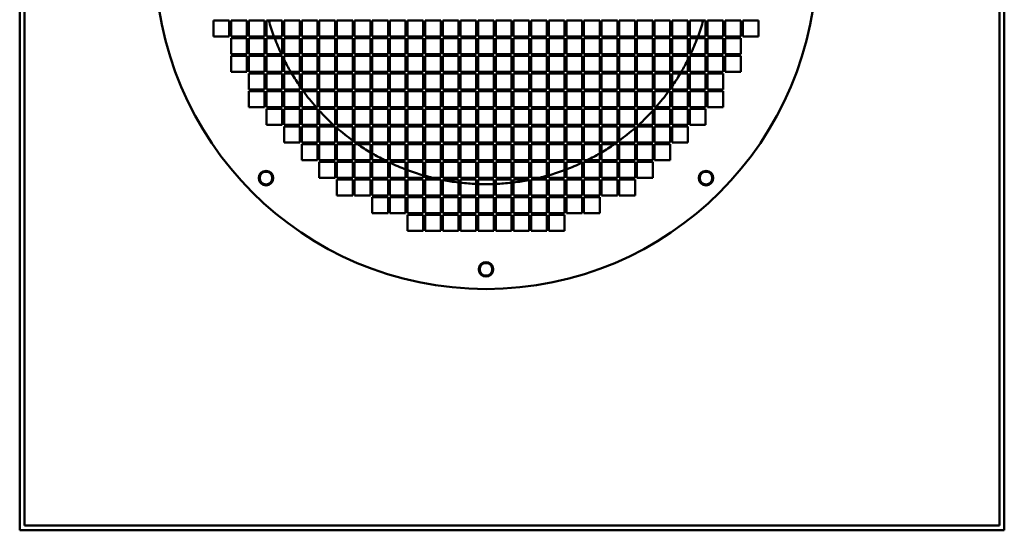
# Model space of a CAD drawing. Header units: millimetres. Extents: x 318 to 943, y 126 to 766.
# Tile 1 of 3: x 318 to 943, y 126 to 449. Entities that reach past the tile are written whole.
import ezdxf

# ---------------------------------------------------------------- set-up
doc = ezdxf.new("R2010")
doc.units = ezdxf.units.MM
doc.header["$LTSCALE"] = 3
doc.layers.add('Widoczne (ISO)', color=7, linetype='Continuous', lineweight=50)

msp = doc.modelspace()

# ---------------------------------------------------------------- linework, layer by layer
at = {"layer": 'Widoczne (ISO)'}
for p, q in [((317.5, 765.5), (317.5, 125.5)), ((320.5, 762.5), (320.5, 128.5)), ((939.5, 128.5), (939.5, 762.5)), ((942.5, 125.5), (942.5, 765.5)), ((440.5, 438.7), (440.5, 448.7)), ((440.5, 448.7), (450.5, 448.7)), ((450.5, 448.7), (450.5, 438.7)), ((451.7, 438.7), (451.7, 448.7)), ((451.7, 448.7), (461.7, 448.7)), ((461.7, 448.7), (461.7, 438.7)), ((462.9, 438.7), (462.9, 448.7)), ((462.9, 448.7), (472.9, 448.7)), ((472.9, 448.7), (472.9, 438.7)), ((474.1, 438.7), (474.1, 448.7)), ((474.1, 448.7), (484.1, 448.7)), ((484.1, 448.7), (484.1, 438.7)), ((485.3, 438.7), (485.3, 448.7)), ((485.3, 448.7), (495.3, 448.7)), ((495.3, 448.7), (495.3, 438.7)), ((496.5, 438.7), (496.5, 448.7)), ((496.5, 448.7), (506.5, 448.7)), ((506.5, 448.7), (506.5, 438.7)), ((507.7, 438.7), (507.7, 448.7)), ((507.7, 448.7), (517.7, 448.7)), ((517.7, 448.7), (517.7, 438.7)), ((518.9, 438.7), (518.9, 448.7)), ((518.9, 448.7), (528.9, 448.7)), ((528.9, 448.7), (528.9, 438.7)), ((530.1, 438.7), (530.1, 448.7)), ((530.1, 448.7), (540.1, 448.7)), ((540.1, 448.7), (540.1, 438.7)), ((541.3, 438.7), (541.3, 448.7)), ((541.3, 448.7), (551.3, 448.7)), ((551.3, 448.7), (551.3, 438.7)), ((552.5, 438.7), (552.5, 448.7)), ((552.5, 448.7), (562.5, 448.7)), ((562.5, 448.7), (562.5, 438.7)), ((563.7, 438.7), (563.7, 448.7)), ((563.7, 448.7), (573.7, 448.7)), ((573.7, 448.7), (573.7, 438.7)), ((574.9, 438.7), (574.9, 448.7)), ((574.9, 448.7), (584.9, 448.7)), ((584.9, 448.7), (584.9, 438.7)), ((586.1, 438.7), (586.1, 448.7)), ((586.1, 448.7), (596.1, 448.7)), ((596.1, 448.7), (596.1, 438.7)), ((597.3, 438.7), (597.3, 448.7)), ((597.3, 448.7), (607.3, 448.7)), ((607.3, 448.7), (607.3, 438.7)), ((608.5, 438.7), (608.5, 448.7)), ((608.5, 448.7), (618.5, 448.7)), ((618.5, 448.7), (618.5, 438.7)), ((619.7, 438.7), (619.7, 448.7)), ((619.7, 448.7), (629.7, 448.7)), ((629.7, 448.7), (629.7, 438.7)), ((630.9, 438.7), (630.9, 448.7)), ((630.9, 448.7), (640.9, 448.7)), ((640.9, 448.7), (640.9, 438.7)), ((642.1, 438.7), (642.1, 448.7)), ((642.1, 448.7), (652.1, 448.7)), ((652.1, 448.7), (652.1, 438.7)), ((653.3, 438.7), (653.3, 448.7)), ((653.3, 448.7), (663.3, 448.7)), ((663.3, 448.7), (663.3, 438.7)), ((664.5, 438.7), (664.5, 448.7)), ((664.5, 448.7), (674.5, 448.7)), ((674.5, 448.7), (674.5, 438.7)), ((675.7, 438.7), (675.7, 448.7)), ((675.7, 448.7), (685.7, 448.7)), ((685.7, 448.7), (685.7, 438.7)), ((686.9, 438.7), (686.9, 448.7)), ((686.9, 448.7), (696.9, 448.7)), ((696.9, 448.7), (696.9, 438.7)), ((698.1, 438.7), (698.1, 448.7)), ((698.1, 448.7), (708.1, 448.7)), ((708.1, 448.7), (708.1, 438.7)), ((709.3, 438.7), (709.3, 448.7)), ((709.3, 448.7), (719.3, 448.7)), ((719.3, 448.7), (719.3, 438.7)), ((720.5, 438.7), (720.5, 448.7)), ((720.5, 448.7), (730.5, 448.7)), ((730.5, 448.7), (730.5, 438.7)), ((731.7, 438.7), (731.7, 448.7)), ((731.7, 448.7), (741.7, 448.7)), ((741.7, 448.7), (741.7, 438.7)), ((742.9, 438.7), (742.9, 448.7)), ((742.9, 448.7), (752.9, 448.7)), ((752.9, 448.7), (752.9, 438.7)), ((754.1, 438.7), (754.1, 448.7)), ((754.1, 448.7), (764.1, 448.7)), ((764.1, 448.7), (764.1, 438.7)), ((765.3, 438.7), (765.3, 448.7)), ((765.3, 448.7), (775.3, 448.7)), ((775.3, 448.7), (775.3, 438.7)), ((776.5, 438.7), (776.5, 448.7)), ((776.5, 448.7), (786.5, 448.7)), ((786.5, 448.7), (786.5, 438.7)), ((450.5, 438.7), (440.5, 438.7)), ((461.7, 438.7), (451.7, 438.7)), ((451.7, 427.5), (451.7, 437.5)), ((451.7, 437.5), (461.7, 437.5)), ((461.7, 437.5), (461.7, 427.5)), ((472.9, 438.7), (462.9, 438.7)), ((462.9, 427.5), (462.9, 437.5)), ((462.9, 437.5), (472.9, 437.5)), ((472.9, 437.5), (472.9, 427.5)), ((484.1, 438.7), (474.1, 438.7)), ((474.1, 427.5), (474.1, 437.5)), ((474.1, 437.5), (484.1, 437.5)), ((484.1, 437.5), (484.1, 427.5)), ((495.3, 438.7), (485.3, 438.7)), ((485.3, 427.5), (485.3, 437.5)), ((485.3, 437.5), (495.3, 437.5)), ((495.3, 437.5), (495.3, 427.5)), ((506.5, 438.7), (496.5, 438.7)), ((496.5, 427.5), (496.5, 437.5)), ((496.5, 437.5), (506.5, 437.5)), ((506.5, 437.5), (506.5, 427.5)), ((517.7, 438.7), (507.7, 438.7)), ((507.7, 427.5), (507.7, 437.5)), ((507.7, 437.5), (517.7, 437.5)), ((517.7, 437.5), (517.7, 427.5)), ((528.9, 438.7), (518.9, 438.7)), ((518.9, 427.5), (518.9, 437.5)), ((518.9, 437.5), (528.9, 437.5)), ((528.9, 437.5), (528.9, 427.5)), ((540.1, 438.7), (530.1, 438.7)), ((530.1, 427.5), (530.1, 437.5)), ((530.1, 437.5), (540.1, 437.5)), ((540.1, 437.5), (540.1, 427.5)), ((551.3, 438.7), (541.3, 438.7)), ((541.3, 427.5), (541.3, 437.5)), ((541.3, 437.5), (551.3, 437.5)), ((551.3, 437.5), (551.3, 427.5)), ((562.5, 438.7), (552.5, 438.7)), ((552.5, 427.5), (552.5, 437.5)), ((552.5, 437.5), (562.5, 437.5)), ((562.5, 437.5), (562.5, 427.5)), ((573.7, 438.7), (563.7, 438.7)), ((563.7, 427.5), (563.7, 437.5)), ((563.7, 437.5), (573.7, 437.5)), ((573.7, 437.5), (573.7, 427.5)), ((584.9, 438.7), (574.9, 438.7)), ((574.9, 427.5), (574.9, 437.5)), ((574.9, 437.5), (584.9, 437.5)), ((584.9, 437.5), (584.9, 427.5)), ((596.1, 438.7), (586.1, 438.7)), ((586.1, 427.5), (586.1, 437.5)), ((586.1, 437.5), (596.1, 437.5)), ((596.1, 437.5), (596.1, 427.5)), ((607.3, 438.7), (597.3, 438.7)), ((597.3, 427.5), (597.3, 437.5)), ((597.3, 437.5), (607.3, 437.5)), ((607.3, 437.5), (607.3, 427.5)), ((618.5, 438.7), (608.5, 438.7)), ((608.5, 427.5), (608.5, 437.5)), ((608.5, 437.5), (618.5, 437.5)), ((618.5, 437.5), (618.5, 427.5)), ((629.7, 438.7), (619.7, 438.7)), ((619.7, 427.5), (619.7, 437.5)), ((619.7, 437.5), (629.7, 437.5)), ((629.7, 437.5), (629.7, 427.5)), ((640.9, 438.7), (630.9, 438.7)), ((630.9, 427.5), (630.9, 437.5)), ((630.9, 437.5), (640.9, 437.5)), ((640.9, 437.5), (640.9, 427.5)), ((652.1, 438.7), (642.1, 438.7)), ((642.1, 427.5), (642.1, 437.5)), ((642.1, 437.5), (652.1, 437.5)), ((652.1, 437.5), (652.1, 427.5)), ((663.3, 438.7), (653.3, 438.7)), ((653.3, 427.5), (653.3, 437.5)), ((653.3, 437.5), (663.3, 437.5)), ((663.3, 437.5), (663.3, 427.5)), ((674.5, 438.7), (664.5, 438.7)), ((664.5, 427.5), (664.5, 437.5)), ((664.5, 437.5), (674.5, 437.5)), ((674.5, 437.5), (674.5, 427.5)), ((685.7, 438.7), (675.7, 438.7)), ((675.7, 427.5), (675.7, 437.5)), ((675.7, 437.5), (685.7, 437.5)), ((685.7, 437.5), (685.7, 427.5)), ((696.9, 438.7), (686.9, 438.7)), ((686.9, 427.5), (686.9, 437.5)), ((686.9, 437.5), (696.9, 437.5)), ((696.9, 437.5), (696.9, 427.5)), ((708.1, 438.7), (698.1, 438.7)), ((698.1, 427.5), (698.1, 437.5)), ((698.1, 437.5), (708.1, 437.5)), ((708.1, 437.5), (708.1, 427.5)), ((719.3, 438.7), (709.3, 438.7)), ((709.3, 427.5), (709.3, 437.5)), ((709.3, 437.5), (719.3, 437.5)), ((719.3, 437.5), (719.3, 427.5)), ((730.5, 438.7), (720.5, 438.7)), ((720.5, 427.5), (720.5, 437.5)), ((720.5, 437.5), (730.5, 437.5)), ((730.5, 437.5), (730.5, 427.5)), ((741.7, 438.7), (731.7, 438.7)), ((731.7, 427.5), (731.7, 437.5)), ((731.7, 437.5), (741.7, 437.5)), ((741.7, 437.5), (741.7, 427.5)), ((752.9, 438.7), (742.9, 438.7)), ((742.9, 427.5), (742.9, 437.5)), ((742.9, 437.5), (752.9, 437.5)), ((752.9, 437.5), (752.9, 427.5)), ((764.1, 438.7), (754.1, 438.7)), ((754.1, 427.5), (754.1, 437.5)), ((754.1, 437.5), (764.1, 437.5)), ((764.1, 437.5), (764.1, 427.5)), ((775.3, 438.7), (765.3, 438.7)), ((765.3, 427.5), (765.3, 437.5)), ((765.3, 437.5), (775.3, 437.5)), ((775.3, 437.5), (775.3, 427.5)), ((786.5, 438.7), (776.5, 438.7)), ((461.7, 427.5), (451.7, 427.5)), ((451.7, 416.3), (451.7, 426.3)), ((451.7, 426.3), (461.7, 426.3)), ((461.7, 426.3), (461.7, 416.3)), ((472.9, 427.5), (462.9, 427.5)), ((462.9, 416.3), (462.9, 426.3)), ((462.9, 426.3), (472.9, 426.3)), ((472.9, 426.3), (472.9, 416.3)), ((484.1, 427.5), (474.1, 427.5)), ((474.1, 416.3), (474.1, 426.3)), ((474.1, 426.3), (484.1, 426.3)), ((484.1, 426.3), (484.1, 416.3)), ((495.3, 427.5), (485.3, 427.5)), ((485.3, 416.3), (485.3, 426.3)), ((485.3, 426.3), (495.3, 426.3)), ((495.3, 426.3), (495.3, 416.3)), ((506.5, 427.5), (496.5, 427.5)), ((496.5, 416.3), (496.5, 426.3)), ((496.5, 426.3), (506.5, 426.3)), ((506.5, 426.3), (506.5, 416.3)), ((517.7, 427.5), (507.7, 427.5)), ((507.7, 416.3), (507.7, 426.3)), ((507.7, 426.3), (517.7, 426.3)), ((517.7, 426.3), (517.7, 416.3)), ((528.9, 427.5), (518.9, 427.5)), ((518.9, 416.3), (518.9, 426.3)), ((518.9, 426.3), (528.9, 426.3)), ((528.9, 426.3), (528.9, 416.3)), ((540.1, 427.5), (530.1, 427.5)), ((530.1, 416.3), (530.1, 426.3)), ((530.1, 426.3), (540.1, 426.3)), ((540.1, 426.3), (540.1, 416.3)), ((551.3, 427.5), (541.3, 427.5)), ((541.3, 416.3), (541.3, 426.3)), ((541.3, 426.3), (551.3, 426.3)), ((551.3, 426.3), (551.3, 416.3)), ((562.5, 427.5), (552.5, 427.5)), ((552.5, 416.3), (552.5, 426.3)), ((552.5, 426.3), (562.5, 426.3)), ((562.5, 426.3), (562.5, 416.3)), ((573.7, 427.5), (563.7, 427.5)), ((563.7, 416.3), (563.7, 426.3)), ((563.7, 426.3), (573.7, 426.3)), ((573.7, 426.3), (573.7, 416.3)), ((584.9, 427.5), (574.9, 427.5)), ((574.9, 416.3), (574.9, 426.3)), ((574.9, 426.3), (584.9, 426.3)), ((584.9, 426.3), (584.9, 416.3)), ((596.1, 427.5), (586.1, 427.5)), ((586.1, 416.3), (586.1, 426.3)), ((586.1, 426.3), (596.1, 426.3)), ((596.1, 426.3), (596.1, 416.3)), ((607.3, 427.5), (597.3, 427.5)), ((597.3, 416.3), (597.3, 426.3)), ((597.3, 426.3), (607.3, 426.3)), ((607.3, 426.3), (607.3, 416.3)), ((618.5, 427.5), (608.5, 427.5)), ((608.5, 416.3), (608.5, 426.3)), ((608.5, 426.3), (618.5, 426.3)), ((618.5, 426.3), (618.5, 416.3)), ((629.7, 427.5), (619.7, 427.5)), ((619.7, 416.3), (619.7, 426.3)), ((619.7, 426.3), (629.7, 426.3)), ((629.7, 426.3), (629.7, 416.3)), ((640.9, 427.5), (630.9, 427.5)), ((630.9, 416.3), (630.9, 426.3)), ((630.9, 426.3), (640.9, 426.3)), ((640.9, 426.3), (640.9, 416.3)), ((652.1, 427.5), (642.1, 427.5)), ((642.1, 416.3), (642.1, 426.3)), ((642.1, 426.3), (652.1, 426.3)), ((652.1, 426.3), (652.1, 416.3)), ((663.3, 427.5), (653.3, 427.5)), ((653.3, 416.3), (653.3, 426.3)), ((653.3, 426.3), (663.3, 426.3)), ((663.3, 426.3), (663.3, 416.3)), ((674.5, 427.5), (664.5, 427.5)), ((664.5, 416.3), (664.5, 426.3)), ((664.5, 426.3), (674.5, 426.3)), ((674.5, 426.3), (674.5, 416.3)), ((685.7, 427.5), (675.7, 427.5)), ((675.7, 416.3), (675.7, 426.3)), ((675.7, 426.3), (685.7, 426.3)), ((685.7, 426.3), (685.7, 416.3)), ((696.9, 427.5), (686.9, 427.5)), ((686.9, 416.3), (686.9, 426.3)), ((686.9, 426.3), (696.9, 426.3)), ((696.9, 426.3), (696.9, 416.3)), ((708.1, 427.5), (698.1, 427.5)), ((698.1, 416.3), (698.1, 426.3)), ((698.1, 426.3), (708.1, 426.3)), ((708.1, 426.3), (708.1, 416.3)), ((719.3, 427.5), (709.3, 427.5)), ((709.3, 416.3), (709.3, 426.3)), ((709.3, 426.3), (719.3, 426.3)), ((719.3, 426.3), (719.3, 416.3)), ((730.5, 427.5), (720.5, 427.5)), ((720.5, 416.3), (720.5, 426.3)), ((720.5, 426.3), (730.5, 426.3)), ((730.5, 426.3), (730.5, 416.3)), ((741.7, 427.5), (731.7, 427.5)), ((731.7, 416.3), (731.7, 426.3)), ((731.7, 426.3), (741.7, 426.3)), ((741.7, 426.3), (741.7, 416.3)), ((752.9, 427.5), (742.9, 427.5)), ((742.9, 416.3), (742.9, 426.3)), ((742.9, 426.3), (752.9, 426.3)), ((752.9, 426.3), (752.9, 416.3)), ((764.1, 427.5), (754.1, 427.5)), ((754.1, 416.3), (754.1, 426.3)), ((754.1, 426.3), (764.1, 426.3)), ((764.1, 426.3), (764.1, 416.3)), ((775.3, 427.5), (765.3, 427.5)), ((765.3, 416.3), (765.3, 426.3)), ((765.3, 426.3), (775.3, 426.3)), ((775.3, 426.3), (775.3, 416.3)), ((461.7, 416.3), (451.7, 416.3)), ((472.9, 416.3), (462.9, 416.3)), ((462.9, 405.1), (462.9, 415.1)), ((462.9, 415.1), (472.9, 415.1)), ((472.9, 415.1), (472.9, 405.1)), ((484.1, 416.3), (474.1, 416.3)), ((474.1, 405.1), (474.1, 415.1)), ((474.1, 415.1), (484.1, 415.1)), ((484.1, 415.1), (484.1, 405.1)), ((495.3, 416.3), (485.3, 416.3)), ((485.3, 405.1), (485.3, 415.1)), ((485.3, 415.1), (495.3, 415.1)), ((495.3, 415.1), (495.3, 405.1)), ((506.5, 416.3), (496.5, 416.3)), ((496.5, 405.1), (496.5, 415.1)), ((496.5, 415.1), (506.5, 415.1)), ((506.5, 415.1), (506.5, 405.1)), ((517.7, 416.3), (507.7, 416.3)), ((507.7, 405.1), (507.7, 415.1)), ((507.7, 415.1), (517.7, 415.1)), ((517.7, 415.1), (517.7, 405.1)), ((528.9, 416.3), (518.9, 416.3)), ((518.9, 405.1), (518.9, 415.1)), ((518.9, 415.1), (528.9, 415.1)), ((528.9, 415.1), (528.9, 405.1)), ((540.1, 416.3), (530.1, 416.3)), ((530.1, 405.1), (530.1, 415.1)), ((530.1, 415.1), (540.1, 415.1)), ((540.1, 415.1), (540.1, 405.1)), ((551.3, 416.3), (541.3, 416.3)), ((541.3, 405.1), (541.3, 415.1)), ((541.3, 415.1), (551.3, 415.1)), ((551.3, 415.1), (551.3, 405.1)), ((562.5, 416.3), (552.5, 416.3)), ((552.5, 405.1), (552.5, 415.1)), ((552.5, 415.1), (562.5, 415.1)), ((562.5, 415.1), (562.5, 405.1)), ((573.7, 416.3), (563.7, 416.3)), ((563.7, 405.1), (563.7, 415.1)), ((563.7, 415.1), (573.7, 415.1)), ((573.7, 415.1), (573.7, 405.1)), ((584.9, 416.3), (574.9, 416.3)), ((574.9, 405.1), (574.9, 415.1)), ((574.9, 415.1), (584.9, 415.1)), ((584.9, 415.1), (584.9, 405.1)), ((596.1, 416.3), (586.1, 416.3)), ((586.1, 405.1), (586.1, 415.1)), ((586.1, 415.1), (596.1, 415.1)), ((596.1, 415.1), (596.1, 405.1)), ((607.3, 416.3), (597.3, 416.3)), ((597.3, 405.1), (597.3, 415.1)), ((597.3, 415.1), (607.3, 415.1)), ((607.3, 415.1), (607.3, 405.1)), ((618.5, 416.3), (608.5, 416.3)), ((608.5, 405.1), (608.5, 415.1)), ((608.5, 415.1), (618.5, 415.1)), ((618.5, 415.1), (618.5, 405.1)), ((629.7, 416.3), (619.7, 416.3)), ((619.7, 405.1), (619.7, 415.1)), ((619.7, 415.1), (629.7, 415.1)), ((629.7, 415.1), (629.7, 405.1)), ((640.9, 416.3), (630.9, 416.3)), ((630.9, 405.1), (630.9, 415.1)), ((630.9, 415.1), (640.9, 415.1)), ((640.9, 415.1), (640.9, 405.1)), ((652.1, 416.3), (642.1, 416.3)), ((642.1, 405.1), (642.1, 415.1)), ((642.1, 415.1), (652.1, 415.1)), ((652.1, 415.1), (652.1, 405.1)), ((663.3, 416.3), (653.3, 416.3)), ((653.3, 405.1), (653.3, 415.1)), ((653.3, 415.1), (663.3, 415.1)), ((663.3, 415.1), (663.3, 405.1)), ((674.5, 416.3), (664.5, 416.3)), ((664.5, 405.1), (664.5, 415.1)), ((664.5, 415.1), (674.5, 415.1)), ((674.5, 415.1), (674.5, 405.1)), ((685.7, 416.3), (675.7, 416.3)), ((675.7, 405.1), (675.7, 415.1)), ((675.7, 415.1), (685.7, 415.1)), ((685.7, 415.1), (685.7, 405.1)), ((696.9, 416.3), (686.9, 416.3)), ((686.9, 405.1), (686.9, 415.1)), ((686.9, 415.1), (696.9, 415.1)), ((696.9, 415.1), (696.9, 405.1)), ((708.1, 416.3), (698.1, 416.3)), ((698.1, 405.1), (698.1, 415.1)), ((698.1, 415.1), (708.1, 415.1)), ((708.1, 415.1), (708.1, 405.1)), ((719.3, 416.3), (709.3, 416.3)), ((709.3, 405.1), (709.3, 415.1)), ((709.3, 415.1), (719.3, 415.1)), ((719.3, 415.1), (719.3, 405.1)), ((730.5, 416.3), (720.5, 416.3)), ((720.5, 405.1), (720.5, 415.1)), ((720.5, 415.1), (730.5, 415.1)), ((730.5, 415.1), (730.5, 405.1)), ((741.7, 416.3), (731.7, 416.3)), ((731.7, 405.1), (731.7, 415.1)), ((731.7, 415.1), (741.7, 415.1)), ((741.7, 415.1), (741.7, 405.1)), ((752.9, 416.3), (742.9, 416.3)), ((742.9, 405.1), (742.9, 415.1)), ((742.9, 415.1), (752.9, 415.1)), ((752.9, 415.1), (752.9, 405.1)), ((764.1, 416.3), (754.1, 416.3)), ((754.1, 405.1), (754.1, 415.1)), ((754.1, 415.1), (764.1, 415.1)), ((764.1, 415.1), (764.1, 405.1)), ((775.3, 416.3), (765.3, 416.3)), ((472.9, 405.1), (462.9, 405.1)), ((462.9, 393.9), (462.9, 403.9)), ((462.9, 403.9), (472.9, 403.9)), ((472.9, 403.9), (472.9, 393.9)), ((484.1, 405.1), (474.1, 405.1)), ((474.1, 393.9), (474.1, 403.9)), ((474.1, 403.9), (484.1, 403.9)), ((484.1, 403.9), (484.1, 393.9)), ((495.3, 405.1), (485.3, 405.1)), ((485.3, 393.9), (485.3, 403.9)), ((485.3, 403.9), (495.3, 403.9)), ((495.3, 403.9), (495.3, 393.9)), ((506.5, 405.1), (496.5, 405.1)), ((496.5, 393.9), (496.5, 403.9)), ((496.5, 403.9), (506.5, 403.9)), ((506.5, 403.9), (506.5, 393.9)), ((517.7, 405.1), (507.7, 405.1)), ((507.7, 393.9), (507.7, 403.9)), ((507.7, 403.9), (517.7, 403.9)), ((517.7, 403.9), (517.7, 393.9)), ((528.9, 405.1), (518.9, 405.1)), ((518.9, 393.9), (518.9, 403.9)), ((518.9, 403.9), (528.9, 403.9)), ((528.9, 403.9), (528.9, 393.9)), ((540.1, 405.1), (530.1, 405.1)), ((530.1, 393.9), (530.1, 403.9)), ((530.1, 403.9), (540.1, 403.9)), ((540.1, 403.9), (540.1, 393.9)), ((551.3, 405.1), (541.3, 405.1)), ((541.3, 393.9), (541.3, 403.9)), ((541.3, 403.9), (551.3, 403.9)), ((551.3, 403.9), (551.3, 393.9)), ((562.5, 405.1), (552.5, 405.1)), ((552.5, 393.9), (552.5, 403.9)), ((552.5, 403.9), (562.5, 403.9)), ((562.5, 403.9), (562.5, 393.9)), ((573.7, 405.1), (563.7, 405.1)), ((563.7, 393.9), (563.7, 403.9)), ((563.7, 403.9), (573.7, 403.9)), ((573.7, 403.9), (573.7, 393.9)), ((584.9, 405.1), (574.9, 405.1)), ((574.9, 393.9), (574.9, 403.9)), ((574.9, 403.9), (584.9, 403.9)), ((584.9, 403.9), (584.9, 393.9)), ((596.1, 405.1), (586.1, 405.1)), ((586.1, 393.9), (586.1, 403.9)), ((586.1, 403.9), (596.1, 403.9)), ((596.1, 403.9), (596.1, 393.9)), ((607.3, 405.1), (597.3, 405.1)), ((597.3, 393.9), (597.3, 403.9)), ((597.3, 403.9), (607.3, 403.9)), ((607.3, 403.9), (607.3, 393.9)), ((618.5, 405.1), (608.5, 405.1)), ((608.5, 393.9), (608.5, 403.9)), ((608.5, 403.9), (618.5, 403.9)), ((618.5, 403.9), (618.5, 393.9)), ((629.7, 405.1), (619.7, 405.1)), ((619.7, 393.9), (619.7, 403.9)), ((619.7, 403.9), (629.7, 403.9)), ((629.7, 403.9), (629.7, 393.9)), ((640.9, 405.1), (630.9, 405.1)), ((630.9, 393.9), (630.9, 403.9)), ((630.9, 403.9), (640.9, 403.9)), ((640.9, 403.9), (640.9, 393.9)), ((652.1, 405.1), (642.1, 405.1)), ((642.1, 393.9), (642.1, 403.9)), ((642.1, 403.9), (652.1, 403.9)), ((652.1, 403.9), (652.1, 393.9)), ((663.3, 405.1), (653.3, 405.1)), ((653.3, 393.9), (653.3, 403.9)), ((653.3, 403.9), (663.3, 403.9)), ((663.3, 403.9), (663.3, 393.9)), ((674.5, 405.1), (664.5, 405.1)), ((664.5, 393.9), (664.5, 403.9)), ((664.5, 403.9), (674.5, 403.9)), ((674.5, 403.9), (674.5, 393.9)), ((685.7, 405.1), (675.7, 405.1)), ((675.7, 393.9), (675.7, 403.9)), ((675.7, 403.9), (685.7, 403.9)), ((685.7, 403.9), (685.7, 393.9)), ((696.9, 405.1), (686.9, 405.1)), ((686.9, 393.9), (686.9, 403.9)), ((686.9, 403.9), (696.9, 403.9)), ((696.9, 403.9), (696.9, 393.9)), ((708.1, 405.1), (698.1, 405.1)), ((698.1, 393.9), (698.1, 403.9)), ((698.1, 403.9), (708.1, 403.9)), ((708.1, 403.9), (708.1, 393.9)), ((719.3, 405.1), (709.3, 405.1)), ((709.3, 393.9), (709.3, 403.9)), ((709.3, 403.9), (719.3, 403.9)), ((719.3, 403.9), (719.3, 393.9)), ((730.5, 405.1), (720.5, 405.1)), ((720.5, 393.9), (720.5, 403.9)), ((720.5, 403.9), (730.5, 403.9)), ((730.5, 403.9), (730.5, 393.9)), ((741.7, 405.1), (731.7, 405.1)), ((731.7, 393.9), (731.7, 403.9)), ((731.7, 403.9), (741.7, 403.9)), ((741.7, 403.9), (741.7, 393.9)), ((752.9, 405.1), (742.9, 405.1)), ((742.9, 393.9), (742.9, 403.9)), ((742.9, 403.9), (752.9, 403.9)), ((752.9, 403.9), (752.9, 393.9)), ((764.1, 405.1), (754.1, 405.1)), ((754.1, 393.9), (754.1, 403.9)), ((754.1, 403.9), (764.1, 403.9)), ((764.1, 403.9), (764.1, 393.9)), ((472.9, 393.9), (462.9, 393.9)), ((484.1, 393.9), (474.1, 393.9)), ((495.3, 393.9), (485.3, 393.9)), ((506.5, 393.9), (496.5, 393.9)), ((517.7, 393.9), (507.7, 393.9)), ((528.9, 393.9), (518.9, 393.9)), ((540.1, 393.9), (530.1, 393.9)), ((551.3, 393.9), (541.3, 393.9)), ((562.5, 393.9), (552.5, 393.9)), ((573.7, 393.9), (563.7, 393.9)), ((584.9, 393.9), (574.9, 393.9)), ((596.1, 393.9), (586.1, 393.9)), ((607.3, 393.9), (597.3, 393.9)), ((618.5, 393.9), (608.5, 393.9)), ((629.7, 393.9), (619.7, 393.9)), ((640.9, 393.9), (630.9, 393.9)), ((652.1, 393.9), (642.1, 393.9)), ((663.3, 393.9), (653.3, 393.9)), ((674.5, 393.9), (664.5, 393.9)), ((685.7, 393.9), (675.7, 393.9)), ((696.9, 393.9), (686.9, 393.9)), ((708.1, 393.9), (698.1, 393.9)), ((719.3, 393.9), (709.3, 393.9)), ((730.5, 393.9), (720.5, 393.9)), ((741.7, 393.9), (731.7, 393.9)), ((752.9, 393.9), (742.9, 393.9)), ((764.1, 393.9), (754.1, 393.9)), ((474.1, 382.7), (474.1, 392.7)), ((474.1, 392.7), (484.1, 392.7)), ((484.1, 392.7), (484.1, 382.7)), ((485.3, 382.7), (485.3, 392.7)), ((485.3, 392.7), (495.3, 392.7)), ((495.3, 392.7), (495.3, 382.7)), ((496.5, 382.7), (496.5, 392.7)), ((496.5, 392.7), (506.5, 392.7)), ((506.5, 392.7), (506.5, 382.7)), ((507.7, 382.7), (507.7, 392.7)), ((507.7, 392.7), (517.7, 392.7)), ((517.7, 392.7), (517.7, 382.7)), ((518.9, 382.7), (518.9, 392.7)), ((518.9, 392.7), (528.9, 392.7)), ((528.9, 392.7), (528.9, 382.7)), ((530.1, 382.7), (530.1, 392.7)), ((530.1, 392.7), (540.1, 392.7)), ((540.1, 392.7), (540.1, 382.7)), ((541.3, 382.7), (541.3, 392.7)), ((541.3, 392.7), (551.3, 392.7)), ((551.3, 392.7), (551.3, 382.7)), ((552.5, 382.7), (552.5, 392.7)), ((552.5, 392.7), (562.5, 392.7)), ((562.5, 392.7), (562.5, 382.7)), ((563.7, 382.7), (563.7, 392.7)), ((563.7, 392.7), (573.7, 392.7)), ((573.7, 392.7), (573.7, 382.7)), ((574.9, 382.7), (574.9, 392.7)), ((574.9, 392.7), (584.9, 392.7)), ((584.9, 392.7), (584.9, 382.7)), ((586.1, 382.7), (586.1, 392.7)), ((586.1, 392.7), (596.1, 392.7)), ((596.1, 392.7), (596.1, 382.7)), ((597.3, 382.7), (597.3, 392.7)), ((597.3, 392.7), (607.3, 392.7)), ((607.3, 392.7), (607.3, 382.7)), ((608.5, 382.7), (608.5, 392.7)), ((608.5, 392.7), (618.5, 392.7)), ((618.5, 392.7), (618.5, 382.7)), ((619.7, 382.7), (619.7, 392.7)), ((619.7, 392.7), (629.7, 392.7)), ((629.7, 392.7), (629.7, 382.7)), ((630.9, 382.7), (630.9, 392.7)), ((630.9, 392.7), (640.9, 392.7)), ((640.9, 392.7), (640.9, 382.7)), ((642.1, 382.7), (642.1, 392.7)), ((642.1, 392.7), (652.1, 392.7)), ((652.1, 392.7), (652.1, 382.7)), ((653.3, 382.7), (653.3, 392.7)), ((653.3, 392.7), (663.3, 392.7)), ((663.3, 392.7), (663.3, 382.7)), ((664.5, 382.7), (664.5, 392.7)), ((664.5, 392.7), (674.5, 392.7)), ((674.5, 392.7), (674.5, 382.7)), ((675.7, 382.7), (675.7, 392.7)), ((675.7, 392.7), (685.7, 392.7)), ((685.7, 392.7), (685.7, 382.7)), ((686.9, 382.7), (686.9, 392.7)), ((686.9, 392.7), (696.9, 392.7)), ((696.9, 392.7), (696.9, 382.7)), ((698.1, 382.7), (698.1, 392.7)), ((698.1, 392.7), (708.1, 392.7)), ((708.1, 392.7), (708.1, 382.7)), ((709.3, 382.7), (709.3, 392.7)), ((709.3, 392.7), (719.3, 392.7)), ((719.3, 392.7), (719.3, 382.7)), ((720.5, 382.7), (720.5, 392.7)), ((720.5, 392.7), (730.5, 392.7)), ((730.5, 392.7), (730.5, 382.7)), ((731.7, 382.7), (731.7, 392.7)), ((731.7, 392.7), (741.7, 392.7)), ((741.7, 392.7), (741.7, 382.7)), ((742.9, 382.7), (742.9, 392.7)), ((742.9, 392.7), (752.9, 392.7)), ((752.9, 392.7), (752.9, 382.7)), ((484.1, 382.7), (474.1, 382.7)), ((495.3, 382.7), (485.3, 382.7)), ((485.3, 371.5), (485.3, 381.5)), ((485.3, 381.5), (495.3, 381.5)), ((495.3, 381.5), (495.3, 371.5)), ((506.5, 382.7), (496.5, 382.7)), ((496.5, 371.5), (496.5, 381.5)), ((496.5, 381.5), (506.5, 381.5)), ((506.5, 381.5), (506.5, 371.5)), ((517.7, 382.7), (507.7, 382.7)), ((507.7, 371.5), (507.7, 381.5)), ((507.7, 381.5), (517.7, 381.5)), ((517.7, 381.5), (517.7, 371.5)), ((528.9, 382.7), (518.9, 382.7)), ((518.9, 371.5), (518.9, 381.5)), ((518.9, 381.5), (528.9, 381.5)), ((528.9, 381.5), (528.9, 371.5)), ((540.1, 382.7), (530.1, 382.7)), ((530.1, 371.5), (530.1, 381.5)), ((530.1, 381.5), (540.1, 381.5)), ((540.1, 381.5), (540.1, 371.5)), ((551.3, 382.7), (541.3, 382.7)), ((541.3, 371.5), (541.3, 381.5)), ((541.3, 381.5), (551.3, 381.5)), ((551.3, 381.5), (551.3, 371.5)), ((562.5, 382.7), (552.5, 382.7)), ((552.5, 371.5), (552.5, 381.5)), ((552.5, 381.5), (562.5, 381.5)), ((562.5, 381.5), (562.5, 371.5)), ((573.7, 382.7), (563.7, 382.7)), ((563.7, 371.5), (563.7, 381.5)), ((563.7, 381.5), (573.7, 381.5)), ((573.7, 381.5), (573.7, 371.5)), ((584.9, 382.7), (574.9, 382.7)), ((574.9, 371.5), (574.9, 381.5)), ((574.9, 381.5), (584.9, 381.5)), ((584.9, 381.5), (584.9, 371.5)), ((596.1, 382.7), (586.1, 382.7)), ((586.1, 371.5), (586.1, 381.5)), ((586.1, 381.5), (596.1, 381.5)), ((596.1, 381.5), (596.1, 371.5)), ((607.3, 382.7), (597.3, 382.7)), ((597.3, 371.5), (597.3, 381.5)), ((597.3, 381.5), (607.3, 381.5)), ((607.3, 381.5), (607.3, 371.5)), ((618.5, 382.7), (608.5, 382.7)), ((608.5, 371.5), (608.5, 381.5)), ((608.5, 381.5), (618.5, 381.5)), ((618.5, 381.5), (618.5, 371.5)), ((629.7, 382.7), (619.7, 382.7)), ((619.7, 371.5), (619.7, 381.5)), ((619.7, 381.5), (629.7, 381.5)), ((629.7, 381.5), (629.7, 371.5)), ((640.9, 382.7), (630.9, 382.7)), ((630.9, 371.5), (630.9, 381.5)), ((630.9, 381.5), (640.9, 381.5)), ((640.9, 381.5), (640.9, 371.5)), ((652.1, 382.7), (642.1, 382.7)), ((642.1, 371.5), (642.1, 381.5)), ((642.1, 381.5), (652.1, 381.5)), ((652.1, 381.5), (652.1, 371.5)), ((663.3, 382.7), (653.3, 382.7)), ((653.3, 371.5), (653.3, 381.5)), ((653.3, 381.5), (663.3, 381.5)), ((663.3, 381.5), (663.3, 371.5)), ((674.5, 382.7), (664.5, 382.7)), ((664.5, 371.5), (664.5, 381.5)), ((664.5, 381.5), (674.5, 381.5)), ((674.5, 381.5), (674.5, 371.5)), ((685.7, 382.7), (675.7, 382.7)), ((675.7, 371.5), (675.7, 381.5)), ((675.7, 381.5), (685.7, 381.5)), ((685.7, 381.5), (685.7, 371.5)), ((696.9, 382.7), (686.9, 382.7)), ((686.9, 371.5), (686.9, 381.5)), ((686.9, 381.5), (696.9, 381.5)), ((696.9, 381.5), (696.9, 371.5)), ((708.1, 382.7), (698.1, 382.7)), ((698.1, 371.5), (698.1, 381.5)), ((698.1, 381.5), (708.1, 381.5)), ((708.1, 381.5), (708.1, 371.5)), ((719.3, 382.7), (709.3, 382.7)), ((709.3, 371.5), (709.3, 381.5)), ((709.3, 381.5), (719.3, 381.5)), ((719.3, 381.5), (719.3, 371.5)), ((730.5, 382.7), (720.5, 382.7)), ((720.5, 371.5), (720.5, 381.5)), ((720.5, 381.5), (730.5, 381.5)), ((730.5, 381.5), (730.5, 371.5)), ((741.7, 382.7), (731.7, 382.7)), ((731.7, 371.5), (731.7, 381.5)), ((731.7, 381.5), (741.7, 381.5)), ((741.7, 381.5), (741.7, 371.5)), ((752.9, 382.7), (742.9, 382.7)), ((495.3, 371.5), (485.3, 371.5)), ((506.5, 371.5), (496.5, 371.5)), ((496.5, 360.3), (496.5, 370.3)), ((496.5, 370.3), (506.5, 370.3)), ((506.5, 370.3), (506.5, 360.3)), ((517.7, 371.5), (507.7, 371.5)), ((507.7, 360.3), (507.7, 370.3)), ((507.7, 370.3), (517.7, 370.3)), ((517.7, 370.3), (517.7, 360.3)), ((528.9, 371.5), (518.9, 371.5)), ((518.9, 360.3), (518.9, 370.3)), ((518.9, 370.3), (528.9, 370.3)), ((528.9, 370.3), (528.9, 360.3)), ((540.1, 371.5), (530.1, 371.5)), ((530.1, 360.3), (530.1, 370.3)), ((530.1, 370.3), (540.1, 370.3)), ((540.1, 370.3), (540.1, 360.3)), ((551.3, 371.5), (541.3, 371.5)), ((541.3, 360.3), (541.3, 370.3)), ((541.3, 370.3), (551.3, 370.3)), ((551.3, 370.3), (551.3, 360.3)), ((562.5, 371.5), (552.5, 371.5)), ((552.5, 360.3), (552.5, 370.3)), ((552.5, 370.3), (562.5, 370.3)), ((562.5, 370.3), (562.5, 360.3)), ((573.7, 371.5), (563.7, 371.5)), ((563.7, 360.3), (563.7, 370.3)), ((563.7, 370.3), (573.7, 370.3)), ((573.7, 370.3), (573.7, 360.3)), ((584.9, 371.5), (574.9, 371.5)), ((574.9, 360.3), (574.9, 370.3)), ((574.9, 370.3), (584.9, 370.3)), ((584.9, 370.3), (584.9, 360.3)), ((596.1, 371.5), (586.1, 371.5)), ((586.1, 360.3), (586.1, 370.3)), ((586.1, 370.3), (596.1, 370.3)), ((596.1, 370.3), (596.1, 360.3)), ((607.3, 371.5), (597.3, 371.5)), ((597.3, 360.3), (597.3, 370.3)), ((597.3, 370.3), (607.3, 370.3)), ((607.3, 370.3), (607.3, 360.3)), ((618.5, 371.5), (608.5, 371.5)), ((608.5, 360.3), (608.5, 370.3)), ((608.5, 370.3), (618.5, 370.3)), ((618.5, 370.3), (618.5, 360.3)), ((629.7, 371.5), (619.7, 371.5)), ((619.7, 360.3), (619.7, 370.3)), ((619.7, 370.3), (629.7, 370.3)), ((629.7, 370.3), (629.7, 360.3)), ((640.9, 371.5), (630.9, 371.5)), ((630.9, 360.3), (630.9, 370.3)), ((630.9, 370.3), (640.9, 370.3)), ((640.9, 370.3), (640.9, 360.3)), ((652.1, 371.5), (642.1, 371.5)), ((642.1, 360.3), (642.1, 370.3)), ((642.1, 370.3), (652.1, 370.3)), ((652.1, 370.3), (652.1, 360.3)), ((663.3, 371.5), (653.3, 371.5)), ((653.3, 360.3), (653.3, 370.3)), ((653.3, 370.3), (663.3, 370.3)), ((663.3, 370.3), (663.3, 360.3)), ((674.5, 371.5), (664.5, 371.5)), ((664.5, 360.3), (664.5, 370.3)), ((664.5, 370.3), (674.5, 370.3)), ((674.5, 370.3), (674.5, 360.3)), ((685.7, 371.5), (675.7, 371.5)), ((675.7, 360.3), (675.7, 370.3)), ((675.7, 370.3), (685.7, 370.3)), ((685.7, 370.3), (685.7, 360.3)), ((696.9, 371.5), (686.9, 371.5)), ((686.9, 360.3), (686.9, 370.3)), ((686.9, 370.3), (696.9, 370.3)), ((696.9, 370.3), (696.9, 360.3)), ((708.1, 371.5), (698.1, 371.5)), ((698.1, 360.3), (698.1, 370.3)), ((698.1, 370.3), (708.1, 370.3)), ((708.1, 370.3), (708.1, 360.3)), ((719.3, 371.5), (709.3, 371.5)), ((709.3, 360.3), (709.3, 370.3)), ((709.3, 370.3), (719.3, 370.3)), ((719.3, 370.3), (719.3, 360.3)), ((730.5, 371.5), (720.5, 371.5)), ((720.5, 360.3), (720.5, 370.3)), ((720.5, 370.3), (730.5, 370.3)), ((730.5, 370.3), (730.5, 360.3)), ((741.7, 371.5), (731.7, 371.5)), ((506.5, 360.3), (496.5, 360.3)), ((517.7, 360.3), (507.7, 360.3)), ((507.7, 349.1), (507.7, 359.1)), ((507.7, 359.1), (517.7, 359.1)), ((517.7, 359.1), (517.7, 349.1)), ((528.9, 360.3), (518.9, 360.3)), ((518.9, 349.1), (518.9, 359.1)), ((518.9, 359.1), (528.9, 359.1)), ((528.9, 359.1), (528.9, 349.1)), ((540.1, 360.3), (530.1, 360.3)), ((530.1, 349.1), (530.1, 359.1)), ((530.1, 359.1), (540.1, 359.1)), ((540.1, 359.1), (540.1, 349.1)), ((551.3, 360.3), (541.3, 360.3)), ((541.3, 349.1), (541.3, 359.1)), ((541.3, 359.1), (551.3, 359.1)), ((551.3, 359.1), (551.3, 349.1)), ((562.5, 360.3), (552.5, 360.3)), ((552.5, 349.1), (552.5, 359.1)), ((552.5, 359.1), (562.5, 359.1)), ((562.5, 359.1), (562.5, 349.1)), ((573.7, 360.3), (563.7, 360.3)), ((563.7, 349.1), (563.7, 359.1)), ((563.7, 359.1), (573.7, 359.1)), ((573.7, 359.1), (573.7, 349.1)), ((584.9, 360.3), (574.9, 360.3)), ((574.9, 349.1), (574.9, 359.1)), ((574.9, 359.1), (584.9, 359.1)), ((584.9, 359.1), (584.9, 349.1)), ((596.1, 360.3), (586.1, 360.3)), ((586.1, 349.1), (586.1, 359.1)), ((586.1, 359.1), (596.1, 359.1)), ((596.1, 359.1), (596.1, 349.1)), ((607.3, 360.3), (597.3, 360.3)), ((597.3, 349.1), (597.3, 359.1)), ((597.3, 359.1), (607.3, 359.1)), ((607.3, 359.1), (607.3, 349.1)), ((618.5, 360.3), (608.5, 360.3)), ((608.5, 349.1), (608.5, 359.1)), ((608.5, 359.1), (618.5, 359.1)), ((618.5, 359.1), (618.5, 349.1)), ((629.7, 360.3), (619.7, 360.3)), ((619.7, 349.1), (619.7, 359.1)), ((619.7, 359.1), (629.7, 359.1)), ((629.7, 359.1), (629.7, 349.1)), ((640.9, 360.3), (630.9, 360.3)), ((630.9, 349.1), (630.9, 359.1)), ((630.9, 359.1), (640.9, 359.1)), ((640.9, 359.1), (640.9, 349.1)), ((652.1, 360.3), (642.1, 360.3)), ((642.1, 349.1), (642.1, 359.1)), ((642.1, 359.1), (652.1, 359.1)), ((652.1, 359.1), (652.1, 349.1)), ((663.3, 360.3), (653.3, 360.3)), ((653.3, 349.1), (653.3, 359.1)), ((653.3, 359.1), (663.3, 359.1)), ((663.3, 359.1), (663.3, 349.1)), ((674.5, 360.3), (664.5, 360.3)), ((664.5, 349.1), (664.5, 359.1)), ((664.5, 359.1), (674.5, 359.1)), ((674.5, 359.1), (674.5, 349.1)), ((685.7, 360.3), (675.7, 360.3)), ((675.7, 349.1), (675.7, 359.1)), ((675.7, 359.1), (685.7, 359.1)), ((685.7, 359.1), (685.7, 349.1)), ((696.9, 360.3), (686.9, 360.3)), ((686.9, 349.1), (686.9, 359.1)), ((686.9, 359.1), (696.9, 359.1)), ((696.9, 359.1), (696.9, 349.1)), ((708.1, 360.3), (698.1, 360.3)), ((698.1, 349.1), (698.1, 359.1)), ((698.1, 359.1), (708.1, 359.1)), ((708.1, 359.1), (708.1, 349.1)), ((719.3, 360.3), (709.3, 360.3)), ((709.3, 349.1), (709.3, 359.1)), ((709.3, 359.1), (719.3, 359.1)), ((719.3, 359.1), (719.3, 349.1)), ((730.5, 360.3), (720.5, 360.3)), ((517.7, 349.1), (507.7, 349.1)), ((528.9, 349.1), (518.9, 349.1)), ((518.9, 337.9), (518.9, 347.9)), ((518.9, 347.9), (528.9, 347.9)), ((528.9, 347.9), (528.9, 337.9)), ((540.1, 349.1), (530.1, 349.1)), ((530.1, 337.9), (530.1, 347.9)), ((530.1, 347.9), (540.1, 347.9)), ((540.1, 347.9), (540.1, 337.9)), ((551.3, 349.1), (541.3, 349.1)), ((541.3, 337.9), (541.3, 347.9)), ((541.3, 347.9), (551.3, 347.9)), ((551.3, 347.9), (551.3, 337.9)), ((562.5, 349.1), (552.5, 349.1)), ((552.5, 337.9), (552.5, 347.9)), ((552.5, 347.9), (562.5, 347.9)), ((562.5, 347.9), (562.5, 337.9)), ((573.7, 349.1), (563.7, 349.1)), ((563.7, 337.9), (563.7, 347.9)), ((563.7, 347.9), (573.7, 347.9)), ((573.7, 347.9), (573.7, 337.9)), ((584.9, 349.1), (574.9, 349.1)), ((574.9, 337.9), (574.9, 347.9)), ((574.9, 347.9), (584.9, 347.9)), ((584.9, 347.9), (584.9, 337.9)), ((596.1, 349.1), (586.1, 349.1)), ((586.1, 337.9), (586.1, 347.9)), ((586.1, 347.9), (596.1, 347.9)), ((596.1, 347.9), (596.1, 337.9)), ((607.3, 349.1), (597.3, 349.1)), ((597.3, 347.9), (607.3, 347.9)), ((597.3, 337.9), (597.3, 347.9)), ((607.3, 347.9), (607.3, 337.9)), ((618.5, 349.1), (608.5, 349.1)), ((608.5, 337.9), (608.5, 347.9)), ((608.5, 347.9), (618.5, 347.9)), ((618.5, 347.9), (618.5, 337.9)), ((629.7, 349.1), (619.7, 349.1)), ((619.7, 337.9), (619.7, 347.9)), ((619.7, 347.9), (629.7, 347.9)), ((629.7, 347.9), (629.7, 337.9)), ((640.9, 349.1), (630.9, 349.1)), ((630.9, 337.9), (630.9, 347.9)), ((630.9, 347.9), (640.9, 347.9)), ((640.9, 347.9), (640.9, 337.9)), ((652.1, 349.1), (642.1, 349.1)), ((642.1, 337.9), (642.1, 347.9)), ((642.1, 347.9), (652.1, 347.9)), ((652.1, 347.9), (652.1, 337.9)), ((663.3, 349.1), (653.3, 349.1)), ((653.3, 337.9), (653.3, 347.9)), ((653.3, 347.9), (663.3, 347.9)), ((663.3, 347.9), (663.3, 337.9)), ((674.5, 349.1), (664.5, 349.1)), ((664.5, 337.9), (664.5, 347.9)), ((664.5, 347.9), (674.5, 347.9)), ((674.5, 347.9), (674.5, 337.9)), ((685.7, 349.1), (675.7, 349.1)), ((675.7, 337.9), (675.7, 347.9)), ((675.7, 347.9), (685.7, 347.9)), ((685.7, 347.9), (685.7, 337.9)), ((696.9, 349.1), (686.9, 349.1)), ((686.9, 337.9), (686.9, 347.9)), ((686.9, 347.9), (696.9, 347.9)), ((696.9, 347.9), (696.9, 337.9)), ((708.1, 349.1), (698.1, 349.1)), ((698.1, 337.9), (698.1, 347.9)), ((698.1, 347.9), (708.1, 347.9)), ((708.1, 347.9), (708.1, 337.9)), ((719.3, 349.1), (709.3, 349.1)), ((528.9, 337.9), (518.9, 337.9)), ((540.1, 337.9), (530.1, 337.9)), ((551.3, 337.9), (541.3, 337.9)), ((562.5, 337.9), (552.5, 337.9)), ((573.7, 337.9), (563.7, 337.9)), ((584.9, 337.9), (574.9, 337.9)), ((596.1, 337.9), (586.1, 337.9)), ((607.3, 337.9), (597.3, 337.9)), ((618.5, 337.9), (608.5, 337.9)), ((629.7, 337.9), (619.7, 337.9)), ((640.9, 337.9), (630.9, 337.9)), ((652.1, 337.9), (642.1, 337.9)), ((663.3, 337.9), (653.3, 337.9)), ((674.5, 337.9), (664.5, 337.9)), ((685.7, 337.9), (675.7, 337.9)), ((696.9, 337.9), (686.9, 337.9)), ((708.1, 337.9), (698.1, 337.9)), ((541.3, 326.7), (541.3, 336.7)), ((541.3, 336.7), (551.3, 336.7)), ((551.3, 336.7), (551.3, 326.7)), ((552.5, 326.7), (552.5, 336.7)), ((552.5, 336.7), (562.5, 336.7)), ((562.5, 336.7), (562.5, 326.7)), ((563.7, 326.7), (563.7, 336.7)), ((563.7, 336.7), (573.7, 336.7)), ((573.7, 336.7), (573.7, 326.7)), ((574.9, 326.7), (574.9, 336.7)), ((574.9, 336.7), (584.9, 336.7)), ((584.9, 336.7), (584.9, 326.7)), ((586.1, 326.7), (586.1, 336.7)), ((586.1, 336.7), (596.1, 336.7)), ((596.1, 336.7), (596.1, 326.7)), ((597.3, 326.7), (597.3, 336.7)), ((597.3, 336.7), (607.3, 336.7)), ((607.3, 336.7), (607.3, 326.7)), ((608.5, 326.7), (608.5, 336.7)), ((608.5, 336.7), (618.5, 336.7)), ((618.5, 336.7), (618.5, 326.7)), ((619.7, 326.7), (619.7, 336.7)), ((619.7, 336.7), (629.7, 336.7)), ((629.7, 336.7), (629.7, 326.7)), ((630.9, 326.7), (630.9, 336.7)), ((630.9, 336.7), (640.9, 336.7)), ((640.9, 336.7), (640.9, 326.7)), ((642.1, 326.7), (642.1, 336.7)), ((642.1, 336.7), (652.1, 336.7)), ((652.1, 336.7), (652.1, 326.7)), ((653.3, 326.7), (653.3, 336.7)), ((653.3, 336.7), (663.3, 336.7)), ((663.3, 336.7), (663.3, 326.7)), ((664.5, 326.7), (664.5, 336.7)), ((664.5, 336.7), (674.5, 336.7)), ((674.5, 336.7), (674.5, 326.7)), ((675.7, 326.7), (675.7, 336.7)), ((675.7, 336.7), (685.7, 336.7)), ((685.7, 336.7), (685.7, 326.7)), ((551.3, 326.7), (541.3, 326.7)), ((562.5, 326.7), (552.5, 326.7)), ((573.7, 326.7), (563.7, 326.7)), ((563.7, 315.5), (563.7, 325.5)), ((563.7, 325.5), (573.7, 325.5)), ((573.7, 325.5), (573.7, 315.5)), ((584.9, 326.7), (574.9, 326.7)), ((574.9, 315.5), (574.9, 325.5)), ((574.9, 325.5), (584.9, 325.5)), ((584.9, 325.5), (584.9, 315.5)), ((596.1, 326.7), (586.1, 326.7)), ((586.1, 315.5), (586.1, 325.5)), ((586.1, 325.5), (596.1, 325.5)), ((596.1, 325.5), (596.1, 315.5)), ((607.3, 326.7), (597.3, 326.7)), ((597.3, 315.5), (597.3, 325.5)), ((597.3, 325.5), (607.3, 325.5)), ((607.3, 325.5), (607.3, 315.5)), ((618.5, 326.7), (608.5, 326.7)), ((608.5, 315.5), (608.5, 325.5)), ((608.5, 325.5), (618.5, 325.5)), ((618.5, 325.5), (618.5, 315.5)), ((629.7, 326.7), (619.7, 326.7)), ((619.7, 315.5), (619.7, 325.5)), ((619.7, 325.5), (629.7, 325.5)), ((629.7, 325.5), (629.7, 315.5)), ((640.9, 326.7), (630.9, 326.7)), ((630.9, 315.5), (630.9, 325.5)), ((630.9, 325.5), (640.9, 325.5)), ((640.9, 325.5), (640.9, 315.5)), ((652.1, 326.7), (642.1, 326.7)), ((642.1, 315.5), (642.1, 325.5)), ((642.1, 325.5), (652.1, 325.5)), ((652.1, 325.5), (652.1, 315.5)), ((663.3, 326.7), (653.3, 326.7)), ((653.3, 315.5), (653.3, 325.5)), ((653.3, 325.5), (663.3, 325.5)), ((663.3, 325.5), (663.3, 315.5)), ((674.5, 326.7), (664.5, 326.7)), ((685.7, 326.7), (675.7, 326.7)), ((573.7, 315.5), (563.7, 315.5)), ((584.9, 315.5), (574.9, 315.5)), ((596.1, 315.5), (586.1, 315.5)), ((607.3, 315.5), (597.3, 315.5)), ((618.5, 315.5), (608.5, 315.5)), ((629.7, 315.5), (619.7, 315.5)), ((640.9, 315.5), (630.9, 315.5)), ((652.1, 315.5), (642.1, 315.5)), ((663.3, 315.5), (653.3, 315.5)), ((317.5, 125.5), (942.5, 125.5)), ((320.5, 128.5), (939.5, 128.5))]:
    msp.add_line(p, q, dxfattribs=at)
for centre, radius in [((613.5, 488.5), 210), ((473.85, 348.85), 4.6), ((473.85, 348.85), 4), ((753.15, 348.85), 4.6), ((753.15, 348.85), 4), ((613.5, 291), 4.6), ((613.5, 291), 4)]:
    msp.add_circle(centre, radius, dxfattribs=at)
for start, end in [(196.10222, 200.30627), (339.69373, 343.89778), (200.818, 205.15618), (334.84382, 339.182), (206.69893, 210.20769), (329.79231, 333.30107), (210.76368, 214.54376), (325.45624, 329.23632), (215.3799, 215.53391), (216.12487, 221.24144), (318.75856, 323.87513), (324.46609, 324.6201), (222.49959, 227.50041), (312.49959, 317.50041), (228.75856, 233.87513), (306.12487, 311.24144), (234.46609, 234.6201), (235.45624, 239.23632), (300.76368, 304.54376), (305.3799, 305.53391), (239.79231, 243.30107), (296.69893, 300.20769), (244.84382, 249.182), (290.818, 295.15618), (249.69373, 253.89778), (254.39585, 256.27087), (283.72913, 285.60415), (286.10222, 290.30627), (258.46162, 258.50379), (258.99231, 263.0355), (263.51795, 267.52373), (268.00323, 271.99677), (272.47627, 276.48205), (276.9645, 281.00769), (281.49621, 281.53838)]:
    msp.add_arc((613.5, 488.5), 143.5, start, end, dxfattribs=at)

doc.saveas('drawing.dxf')
